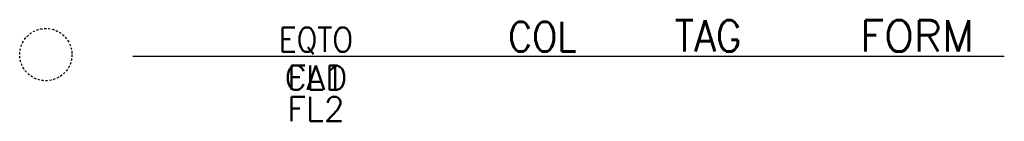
# Model space of a CAD drawing. Header units: millimetres. Extents: x 952.3 to 1008.8, y 926.1 to 931.9.
import ezdxf
from ezdxf.enums import TextEntityAlignment as Align

# ---------------------------------------------------------------- set-up
doc = ezdxf.new("R2010")
doc.units = ezdxf.units.MM
doc.linetypes.add('HIDDEN', pattern=[0.375, 0.25, -0.125])
doc.styles.add('ROMANS', font='romans')

msp = doc.modelspace()

# ---------------------------------------------------------------- linework, layer by layer
at = {"color": 7}
for p, q in [((958.813, 929.853), (974.813, 929.853)), ((974.813, 929.853), (979.813, 929.853)), ((979.813, 929.853), (998.813, 929.853)), ((998.813, 929.853), (1008.813, 929.853))]:
    msp.add_line(p, q, dxfattribs=at)
at = {"color": 7, "linetype": 'HIDDEN', "ltscale": 0.5}
msp.add_circle((953.813, 929.947), 1.5, dxfattribs=at)

# ---------------------------------------------------------------- texts
at = {"color": 7, "lineweight": -3, "style": 'ROMANS', "width": 0.9}
for tag, height, p in [('COL', 1.7, (982.313, 930.976)), ('TAG', 1.8, (991.813, 931.018)), ('EQTO', 1.4, (969.313, 930.806))]:
    msp.add_attdef(tag, text='', height=height, dxfattribs=at).set_placement(p, align=Align.MIDDLE_CENTER)
at = {"color": 7, "lineweight": -3, "style": 'ROMANS'}
msp.add_attdef('FORM', text='', height=1.8, dxfattribs=at).set_placement((1003.813, 931.018), align=Align.MIDDLE_CENTER)
for tag, p in [('CAD', (969.313, 929.323)), ('FL1', (969.313, 929.323)), ('FL2', (969.313, 927.523))]:
    msp.add_attdef(tag, text='', height=1.4, dxfattribs=at).set_placement(p, align=Align.TOP_CENTER)

doc.saveas('drawing.dxf')
